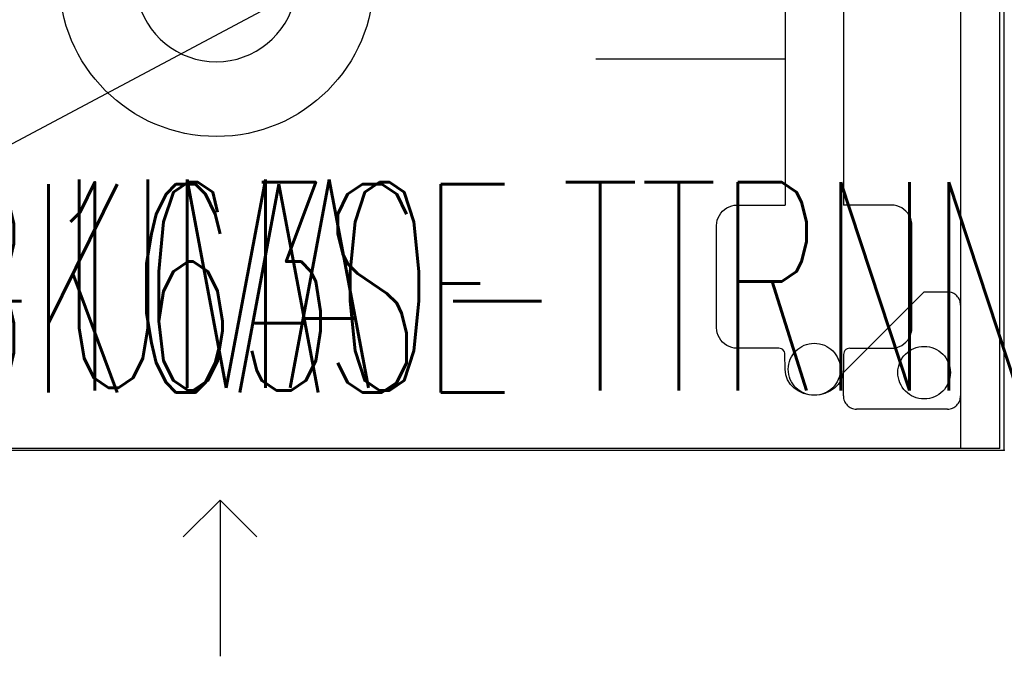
# Model space of a CAD drawing. Header units: inches. Extents: x -213 to 429, y -72 to 85.
# Tile 43 of 256: x -42 to -24, y 60 to 73. Entities that reach past the tile are written whole.
import ezdxf
from ezdxf.enums import TextEntityAlignment as Align

# ---------------------------------------------------------------- set-up
doc = ezdxf.new("R2010")
doc.units = ezdxf.units.IN
doc.header["$LTSCALE"] = 96
doc.header["$MEASUREMENT"] = 0
doc.header["$PDSIZE"] = -1
doc.linetypes.add('Dashed', pattern=[19.05, 12.7, -6.35])
doc.linetypes.add('DASHEDX2', pattern=[1.5, 1, -0.5])
for name, color, linetype in [('A-FURN-P-BASE-LEG', 253, 'Continuous'), ('A-FURN-P-FREE', 3, 'Continuous'), ('A-FURN-P-FREE-STORAGE', 6, 'Continuous'), ('A-FURN-P-FREE-STORAGE-TEXT1', 6, 'Continuous'), ('A-FURN-P-FREE-STORAGE-TEXT2', 6, 'Continuous'), ('A-FURN-P-FREE-STORAGE-TEXT4', 6, 'Continuous'), ('A-FURN-P-LIGHT', 4, 'Continuous'), ('A-FURN-P-LIGHT-TEXT2', 4, 'Continuous'), ('PSATTR', 7, 'Continuous')]:
    doc.layers.add(name, color=color, linetype=linetype)
doc.styles.add('0', font='TXT.shx')
doc.styles.add('CAD_FNT', font='TXT.SHX', dxfattribs={"height": 1})
doc.styles.get("Standard").update_dxf_attribs({"font": 'trebuc.ttf'})

# ---------------------------------------------------------------- blocks, each defined once
blk = doc.blocks.new('BAZS-1684-S3NN-2D')
at = {"layer": 'A-FURN-P-BASE-LEG', "linetype": 'DASHEDX2', "ltscale": 0.5}
for p, q in [((79.757, -4.67), (79.757, -11.29)), ((80.88, -4.67), (80.88, -11.29)), ((4.123, -8.48), (79.757, -8.48)), ((78.595, -11.372), (78.637, -11.343)), ((78.637, -11.343), (78.683, -11.32)), ((78.683, -11.32), (78.731, -11.303)), ((78.731, -11.303), (78.781, -11.293)), ((78.781, -11.293), (78.832, -11.289)), ((78.832, -11.289), (78.832, -11.289)), ((78.832, -11.289), (79.757, -11.29)), ((81.805, -11.289), (80.88, -11.29)), ((81.856, -11.293), (81.805, -11.289)), ((81.805, -11.289), (81.805, -11.289)), ((81.906, -11.303), (81.856, -11.293)), ((81.954, -11.32), (81.906, -11.303)), ((82, -11.343), (81.954, -11.32)), ((82.042, -11.372), (82, -11.343)), ((78.455, -11.582), (78.471, -11.534)), ((78.471, -11.534), (78.494, -11.488)), ((78.494, -11.488), (78.524, -11.444)), ((78.524, -11.444), (78.557, -11.406)), ((78.557, -11.406), (78.595, -11.372)), ((82.08, -11.406), (82.042, -11.372)), ((82.114, -11.444), (82.08, -11.406)), ((82.143, -11.488), (82.114, -11.444)), ((82.166, -11.534), (82.143, -11.488)), ((82.183, -11.582), (82.166, -11.534)), ((78.441, -11.682), (78.444, -11.632)), ((78.441, -13.646), (78.441, -11.682)), ((78.444, -11.632), (78.455, -11.582)), ((82.193, -11.632), (82.183, -11.582)), ((82.196, -11.682), (82.193, -11.632)), ((82.196, -13.646), (82.196, -11.682)), ((78.445, -13.697), (78.441, -13.646)), ((78.455, -13.746), (78.445, -13.697)), ((78.472, -13.794), (78.455, -13.746)), ((78.495, -13.84), (78.472, -13.794)), ((82.143, -13.84), (82.166, -13.794)), ((82.166, -13.794), (82.183, -13.746)), ((82.183, -13.746), (82.193, -13.697)), ((82.193, -13.697), (82.196, -13.646)), ((78.524, -13.884), (78.495, -13.84)), ((78.557, -13.923), (78.524, -13.884)), ((78.596, -13.957), (78.557, -13.923)), ((78.638, -13.986), (78.596, -13.957)), ((78.683, -14.009), (78.638, -13.986)), ((81.954, -14.009), (82, -13.986)), ((82, -13.986), (82.042, -13.957)), ((82.042, -13.957), (82.08, -13.923)), ((82.08, -13.923), (82.114, -13.884)), ((82.114, -13.884), (82.143, -13.84)), ((78.732, -14.026), (78.683, -14.009)), ((78.782, -14.036), (78.732, -14.026)), ((78.832, -14.04), (78.782, -14.036)), ((79.637, -14.04), (78.832, -14.04)), ((79.663, -14.043), (79.637, -14.04)), ((79.688, -14.052), (79.663, -14.043)), ((79.711, -14.067), (79.688, -14.052)), ((79.73, -14.086), (79.711, -14.067)), ((79.744, -14.108), (79.73, -14.086)), ((79.752, -14.132), (79.744, -14.108)), ((79.755, -14.158), (79.752, -14.132)), ((79.757, -14.445), (79.755, -14.158)), ((80.883, -14.158), (80.88, -14.445)), ((80.886, -14.132), (80.883, -14.158)), ((80.894, -14.108), (80.886, -14.132)), ((80.908, -14.086), (80.894, -14.108)), ((80.927, -14.067), (80.908, -14.086)), ((80.949, -14.052), (80.927, -14.067)), ((80.974, -14.043), (80.949, -14.052)), ((81.001, -14.04), (80.974, -14.043)), ((81.001, -14.04), (81.805, -14.04)), ((81.805, -14.04), (81.856, -14.036)), ((81.856, -14.036), (81.906, -14.026)), ((81.906, -14.026), (81.954, -14.009)), ((79.77, -14.549), (79.757, -14.445)), ((79.805, -14.646), (79.77, -14.549)), ((80.868, -14.549), (80.833, -14.646)), ((80.88, -14.445), (80.868, -14.549)), ((79.861, -14.734), (79.805, -14.646)), ((79.933, -14.809), (79.861, -14.734)), ((80.777, -14.734), (80.704, -14.809)), ((80.833, -14.646), (80.777, -14.734)), ((80.019, -14.868), (79.933, -14.809)), ((80.114, -14.911), (80.019, -14.868)), ((80.215, -14.937), (80.114, -14.911)), ((80.319, -14.945), (80.215, -14.937)), ((80.423, -14.937), (80.319, -14.945)), ((80.524, -14.911), (80.423, -14.937)), ((80.619, -14.868), (80.524, -14.911)), ((80.704, -14.809), (80.619, -14.868))]:
    blk.add_line(p, q, dxfattribs=at)
blk.add_circle((80.319, -14.445), 0.5, dxfattribs=at)
at = {"layer": 'A-FURN-P-BASE-LEG'}
blk.add_point((83.88, -15.96), dxfattribs=at)
at = {"layer": 'PSATTR', "flags": 1}
for tag in ['PSON', 'PSMC', 'PSDH', 'PSPN', 'PSQT', 'PSEC', 'PST5', 'PST4', 'PST3', 'PST2', 'PST1']:
    blk.add_attdef(tag, text='', height=1, dxfattribs=at).set_placement((0, 0), align=Align.TOP_CENTER)
blk = doc.blocks.new('BB22N-1630-TTXNX-WITH-LEGS-2D')
at = {"layer": 'A-FURN-P-FREE-STORAGE', "linetype": 'DASHEDX2'}
for p, q in [((0, -15.96), (29.96, 0)), ((29.96, 0), (29.96, -15.96)), ((29.21, -0.75), (29.21, -15.96)), ((26.958, -14.509), (28.509, -12.958)), ((28.509, -12.958), (28.958, -12.958)), ((26.958, -14.958), (26.958, -14.509)), ((28.958, -15.21), (27.21, -15.21)), ((0, -15.96), (29.96, -15.96))]:
    blk.add_line(p, q, dxfattribs=at)
at = {"layer": 'A-FURN-P-FREE-STORAGE'}
for q in [(14.273, -17.667), (14.98, -19.96), (15.687, -17.667)]:
    blk.add_line((14.98, -16.96), q, dxfattribs=at)
at = {"layer": 'A-FURN-P-FREE-STORAGE', "linetype": 'DASHEDX2'}
blk.add_circle((28.509, -14.509), 0.505, dxfattribs=at)
for centre, start, end in [((28.958, -13.21), 360, 90), ((27.21, -14.958), 180, 270), ((28.958, -14.958), 270, 0)]:
    blk.add_arc(centre, 0.252, start, end, dxfattribs=at)
at = {"layer": 'A-FURN-P-FREE-STORAGE'}
blk.add_point((29.96, -15.96), dxfattribs=at)
at = {"layer": 'A-FURN-P-FREE-STORAGE-TEXT1', "linetype": 'Dashed', "style": 'CAD_FNT', "width": 0.55, "flags": 8}
blk.add_attdef('ITEXT', text='', height=4, dxfattribs=at).set_placement((14.98, -16.05), align=Align.BOTTOM_CENTER)
at = {"layer": 'A-FURN-P-FREE-STORAGE-TEXT2', "linetype": 'Dashed', "style": 'CAD_FNT', "width": 0.55, "flags": 8}
blk.add_attdef('ITEXT2', text='', height=4, dxfattribs=at).set_placement((14.98, -10.89), align=Align.TOP_CENTER)
at = {"layer": 'A-FURN-P-FREE-STORAGE-TEXT4', "style": '0', "width": 0.55, "flags": 8}
blk.add_attdef('ITEXT4', text='', height=4, dxfattribs=at).set_placement((27.96, -1.04), align=Align.TOP_RIGHT)
at = {"layer": 'PSATTR', "flags": 1}
for tag in ['PSON', 'PSMC', 'PSDH', 'PSPN', 'PSQT', 'PSEC', 'PST5', 'PST4', 'PST3', 'PST2', 'PST1']:
    blk.add_attdef(tag, text='', height=1, dxfattribs=at).set_placement((0, 0), align=Align.TOP_CENTER)
blk = doc.blocks.new('BMAL-1684-YYYYS-2D')
at = {"layer": 'A-FURN-P-FREE'}
for p, q in [((83.97, -16), (83.97, 0)), ((0, -16), (83.97, -16))]:
    blk.add_line(p, q, dxfattribs=at)
blk.add_point((83.97, -16), dxfattribs=at)
at = {"layer": 'PSATTR', "flags": 1}
for tag in ['PSON', 'PSMC', 'PSDH', 'PSPN', 'PSQT', 'PSEC', 'PST5', 'PST4', 'PST3', 'PST2', 'PST1']:
    blk.add_attdef(tag, text='', height=1, dxfattribs=at).set_placement((0, 0), align=Align.TOP_CENTER)
blk = doc.blocks.new('HCPL-UMT2-11-2D')
at = {"layer": 'A-FURN-P-LIGHT'}
for p, q in [((1.712, 0.344), (-1.712, 0.344)), ((-1.712, -0.345), (1.712, -0.345))]:
    blk.add_line(p, q, dxfattribs=at)
at = {"layer": 'A-FURN-P-LIGHT', "extrusion": (0, 0, -1)}
blk.add_lwpolyline([(1.712, -0.345, 0.281218), (1.732, -0.332, 0.066282), (1.763, -0.244, 0.030424), (1.779, -0.142, 0.021965), (1.785, 0, 0.021965), (1.779, 0.142, 0.030424), (1.763, 0.244, 0.066282), (1.732, 0.332, 0.281218), (1.712, 0.344)], format="xyb", dxfattribs=at)
at = {"layer": 'A-FURN-P-LIGHT'}
blk.add_lwpolyline([(1.712, -0.345, 0.281218), (1.732, -0.332, 0.066282), (1.763, -0.244, 0.030424), (1.779, -0.142, 0.021965), (1.785, 0, 0.021965), (1.779, 0.142, 0.030424), (1.763, 0.244, 0.066282), (1.732, 0.332, 0.281218), (1.712, 0.344)], format="xyb", dxfattribs=at)
blk.add_circle((0, 0), 3.023, dxfattribs=at)
for start, end in [(14.3664, 165.6336), (191.3692, 348.6308)]:
    blk.add_arc((-0.005, -0.039), 1.547, start, end, dxfattribs=at)
blk.add_point((0, 0), dxfattribs=at)
at = {"layer": 'A-FURN-P-LIGHT-TEXT2', "linetype": 'Continuous', "style": 'CAD_FNT', "width": 0.55, "flags": 8}
blk.add_attdef('ITEXT2', text='', height=4, dxfattribs=at).set_placement((0, -5.851), align=Align.MIDDLE_CENTER)
at = {"layer": 'PSATTR', "flags": 1}
for tag in ['PSON', 'PSMC', 'PSDH', 'PSPN', 'PSQT', 'PSEC', 'PST5', 'PST4', 'PST3', 'PST2', 'PST1']:
    blk.add_attdef(tag, text='', height=1, dxfattribs=at).set_placement((0, 0), align=Align.TOP_CENTER)

msp = doc.modelspace()

# ---------------------------------------------------------------- block references
for name in ['BAZS-1684-S3NN-2D', 'BMAL-1684-YYYYS-2D']:
    msp.add_blockref(name, (-107.496, 80.42))
ref = msp.add_blockref('BB22N-1630-TTXNX-WITH-LEGS-2D', (-53.576, 80.42))
ref.add_attrib('ITEXT', 'BB22N-1630-TTRNN', dxfattribs={"layer": 'A-FURN-P-FREE-STORAGE-TEXT1', "linetype": 'Dashed', "height": 4, "style": 'CAD_FNT', "width": 0.55}).set_placement((-38.596, 64.369), align=Align.BOTTOM_CENTER)
ref.add_attrib('ITEXT2', 'BKCASE', dxfattribs={"layer": 'A-FURN-P-FREE-STORAGE-TEXT2', "linetype": 'Dashed', "height": 4, "style": 'CAD_FNT', "width": 0.55}).set_placement((-38.596, 69.53), align=Align.TOP_CENTER)
ref = msp.add_blockref('HCPL-UMT2-11-2D', (-38.665, 73.471))
ref.add_attrib('ITEXT2', 'UMA', dxfattribs={"layer": 'A-FURN-P-LIGHT-TEXT2', "linetype": 'Continuous', "height": 4, "style": 'CAD_FNT', "width": 0.55}).set_placement((-38.665, 67.62), align=Align.MIDDLE_CENTER)

doc.saveas('drawing.dxf')
